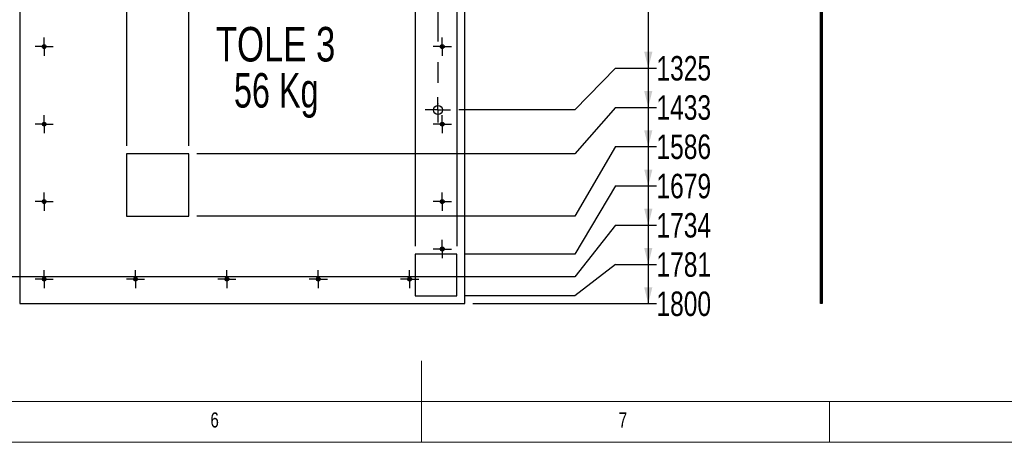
# Model space of a CAD drawing. Header units: millimetres. Extents: x 5 to 589, y 5 to 415.
# Tile 4 of 11: x 248 to 368, y 5 to 57. Entities that reach past the tile are written whole.
import ezdxf

# ---------------------------------------------------------------- set-up
doc = ezdxf.new("R2010")
doc.units = ezdxf.units.MM
doc.linetypes.add('CENTERX2', pattern=[20.32, 12.7, -2.54, 2.54, -2.54])
for name, color, linetype in [('COTES', 1, 'Continuous'), ('NOTES', 6, 'Continuous'), ('TRAIT-MIXTES', 3, 'CENTERX2')]:
    doc.layers.add(name, color=color, linetype=linetype)
doc.layers.add('TRAIT-FORT', color=4, linetype='Continuous', lineweight=25)
doc.styles.add('SLDTEXTSTYLE0', font='TXT', dxfattribs={"width": 0.75})
doc.styles.add('SLDTEXTSTYLE3', font='TXT', dxfattribs={"width": 0.7})
doc.dimstyles.new('SLDDIMSTYLE4', dxfattribs={"dimtxt": 3, "dimasz": 2, "dimexe": 0, "dimexo": 0.0625, "dimgap": 0.75, "dimtad": 0, "dimtih": 1, "dimtoh": 1, "dimdec": 0, "dimlfac": 20, "dimrnd": 1e-09, "dimzin": 12, "dimdsep": 46, "dimtxsty": 'SLDTEXTSTYLE0', "dimsah": 1, "dimcen": 0.09, "dimadec": 0, "dimazin": 3, "dimtfac": 1, "dimtdec": 0, "dimtofl": 0, "dimtmove": 0, "dimatfit": 3, "dimfxl": 1, "dimfrac": 2, "dimtolj": 1, "dimtzin": 12, "dimarcsym": 0})

# ---------------------------------------------------------------- blocks, each defined once
blk = doc.blocks.new('_D_97')
at = {"layer": 'COTES', "color": 1, "transparency": 16777216}
for p, q in [((262.27, 119.57), (262.27, 124.57)), ((257.46, 123.57), (262.27, 123.57)), ((262.27, 119.57), (260.9, 114.57)), ((260.9, 114.57), (260.9, 41.34))]:
    blk.add_line(p, q, dxfattribs=at)
blk.add_solid([(262.27, 123.57), (260.27, 124.07), (260.27, 123.07)], dxfattribs=at)
at = {"layer": 'COTES', "color": 1, "transparency": 16777216, "insert": (260.78, 124.57), "char_height": 3, "attachment_point": 1, "rotation": 90, "style": 'SLDTEXTSTYLE0'}
blk.add_mtext('2632', dxfattribs=at)
blk = doc.blocks.new('_D_98')
at = {"layer": 'COTES', "color": 1, "transparency": 16777216}
for p, q in [((268.52, 41.34), (268.52, 124.57)), ((262.27, 123.57), (268.52, 123.57))]:
    blk.add_line(p, q, dxfattribs=at)
blk.add_solid([(268.52, 123.57), (266.52, 124.07), (266.52, 123.07)], dxfattribs=at)
at = {"layer": 'COTES', "color": 1, "transparency": 16777216, "insert": (267.04, 124.57), "char_height": 3, "attachment_point": 1, "rotation": 90, "style": 'SLDTEXTSTYLE0'}
blk.add_mtext('2784', dxfattribs=at)
blk = doc.blocks.new('_D_100')
at = {"layer": 'COTES', "color": 1, "transparency": 16777216}
for p, q in [((287.88, 119.57), (287.88, 124.57)), ((283.07, 123.57), (287.88, 123.57)), ((287.88, 119.57), (296.26, 114.57)), ((296.26, 114.57), (296.26, 29.05))]:
    blk.add_line(p, q, dxfattribs=at)
blk.add_solid([(287.88, 123.57), (285.88, 124.07), (285.88, 123.07)], dxfattribs=at)
at = {"layer": 'COTES', "color": 1, "transparency": 16777216, "insert": (286.39, 124.57), "char_height": 3, "attachment_point": 1, "rotation": 90, "style": 'SLDTEXTSTYLE0'}
blk.add_mtext('3339', dxfattribs=at)
blk = doc.blocks.new('_D_102')
at = {"layer": 'COTES', "color": 1, "transparency": 16777216}
for p, q in [((297.5, 119.57), (297.5, 124.57)), ((292.69, 123.57), (297.5, 123.57)), ((297.5, 119.57), (301.36, 114.57)), ((301.36, 114.57), (301.36, 29.05))]:
    blk.add_line(p, q, dxfattribs=at)
blk.add_solid([(297.5, 123.57), (295.5, 124.07), (295.5, 123.07)], dxfattribs=at)
at = {"layer": 'COTES', "color": 1, "transparency": 16777216, "insert": (296.01, 124.57), "char_height": 3, "attachment_point": 1, "rotation": 90, "style": 'SLDTEXTSTYLE0'}
blk.add_mtext('3441', dxfattribs=at)
blk = doc.blocks.new('_D_111')
at = {"layer": 'COTES', "color": 1, "transparency": 16777216}
for p, q in [((324.79, 60.06), (324.79, 50.86)), ((320.79, 50.86), (315.79, 45.73)), ((320.79, 50.86), (325.79, 50.86)), ((315.79, 45.73), (301.58, 45.73))]:
    blk.add_line(p, q, dxfattribs=at)
blk.add_solid([(324.79, 50.86), (325.29, 52.86), (324.29, 52.86)], dxfattribs=at)
at = {"layer": 'COTES', "color": 1, "transparency": 16777216, "insert": (325.79, 52.34), "char_height": 3, "attachment_point": 1, "style": 'SLDTEXTSTYLE0'}
blk.add_mtext('1325', dxfattribs=at)
blk = doc.blocks.new('_D_112')
at = {"layer": 'COTES', "color": 1, "transparency": 16777216}
for p, q in [((324.79, 50.86), (324.79, 46.05)), ((320.79, 46.05), (315.79, 40.34)), ((320.79, 46.05), (325.79, 46.05)), ((315.79, 40.34), (269.52, 40.34))]:
    blk.add_line(p, q, dxfattribs=at)
blk.add_solid([(324.79, 46.05), (325.29, 48.05), (324.29, 48.05)], dxfattribs=at)
at = {"layer": 'COTES', "color": 1, "transparency": 16777216, "insert": (325.79, 47.53), "char_height": 3, "attachment_point": 1, "style": 'SLDTEXTSTYLE0'}
blk.add_mtext('1433', dxfattribs=at)
blk = doc.blocks.new('_D_113')
at = {"layer": 'COTES', "color": 1, "transparency": 16777216}
for p, q in [((324.79, 46.05), (324.79, 41.24)), ((320.79, 41.24), (315.79, 32.72)), ((320.79, 41.24), (325.79, 41.24)), ((315.79, 32.72), (269.52, 32.72))]:
    blk.add_line(p, q, dxfattribs=at)
blk.add_solid([(324.79, 41.24), (325.29, 43.24), (324.29, 43.24)], dxfattribs=at)
at = {"layer": 'COTES', "color": 1, "transparency": 16777216, "insert": (325.79, 42.72), "char_height": 3, "attachment_point": 1, "style": 'SLDTEXTSTYLE0'}
blk.add_mtext('1586', dxfattribs=at)
blk = doc.blocks.new('_D_114')
at = {"layer": 'COTES', "color": 1, "transparency": 16777216}
for p, q in [((324.79, 41.24), (324.79, 36.43)), ((320.79, 36.43), (315.79, 28.05)), ((320.79, 36.43), (325.79, 36.43)), ((315.79, 28.05), (302.36, 28.05))]:
    blk.add_line(p, q, dxfattribs=at)
blk.add_solid([(324.79, 36.43), (325.29, 38.43), (324.29, 38.43)], dxfattribs=at)
at = {"layer": 'COTES', "color": 1, "transparency": 16777216, "insert": (325.79, 37.91), "char_height": 3, "attachment_point": 1, "style": 'SLDTEXTSTYLE0'}
blk.add_mtext('1679', dxfattribs=at)
blk = doc.blocks.new('_D_115')
at = {"layer": 'COTES', "color": 1, "transparency": 16777216}
for p, q in [((324.79, 36.43), (324.79, 31.62)), ((320.79, 31.62), (315.79, 25.29)), ((320.79, 31.62), (325.79, 31.62)), ((315.79, 25.29), (153.16, 25.29))]:
    blk.add_line(p, q, dxfattribs=at)
blk.add_solid([(324.79, 31.62), (325.29, 33.62), (324.29, 33.62)], dxfattribs=at)
at = {"layer": 'COTES', "color": 1, "transparency": 16777216, "insert": (325.79, 33.1), "char_height": 3, "attachment_point": 1, "style": 'SLDTEXTSTYLE0'}
blk.add_mtext('1734', dxfattribs=at)
blk = doc.blocks.new('_D_116')
at = {"layer": 'COTES', "color": 1, "transparency": 16777216}
for p, q in [((324.79, 31.62), (324.79, 26.81)), ((320.79, 26.81), (315.79, 22.95)), ((320.79, 26.81), (325.79, 26.81)), ((315.79, 22.95), (302.36, 22.95))]:
    blk.add_line(p, q, dxfattribs=at)
blk.add_solid([(324.79, 26.81), (325.29, 28.81), (324.29, 28.81)], dxfattribs=at)
at = {"layer": 'COTES', "color": 1, "transparency": 16777216, "insert": (325.79, 28.29), "char_height": 3, "attachment_point": 1, "style": 'SLDTEXTSTYLE0'}
blk.add_mtext('1781', dxfattribs=at)
blk = doc.blocks.new('_D_117')
at = {"layer": 'COTES', "color": 1, "transparency": 16777216}
for p, q in [((324.79, 26.81), (324.79, 22)), ((303.31, 22), (325.79, 22))]:
    blk.add_line(p, q, dxfattribs=at)
blk.add_solid([(324.79, 22), (325.29, 24), (324.29, 24)], dxfattribs=at)
at = {"layer": 'COTES', "color": 1, "transparency": 16777216, "insert": (325.79, 23.48), "char_height": 3, "attachment_point": 1, "style": 'SLDTEXTSTYLE0'}
blk.add_mtext('1800', dxfattribs=at)
blk = doc.blocks.new('SW_NOTE_9')
at = {"layer": 'NOTES', "color": 0, "char_height": 4.233, "attachment_point": 2}
for s, insert, style in [('TOLE 3', (8.53, 5.46), 'SLDTEXTSTYLE0'), ('56 Kg', (8.61, -0.19), 'SLDTEXTSTYLE3')]:
    blk.add_mtext(s, dxfattribs=dict(at, insert=insert, style=style))
blk = doc.blocks.new('SW_CENTERMARKSYMBOL_178')
at = {"layer": 'TRAIT-MIXTES', "color": 0}
for p, q in [((0, 1), (0, 1.55)), ((-1, 0), (-1.55, 0)), ((0, 0), (-1, 0)), ((0, 0), (0, 1)), ((0, 0), (0, -1)), ((0, 0), (1, 0)), ((1, 0), (1.55, 0)), ((0, -1), (0, -1.55))]:
    blk.add_line(p, q, dxfattribs=at)
blk = doc.blocks.new('SW_CENTERMARKSYMBOL_179')
at = {"layer": 'TRAIT-MIXTES', "color": 0}
for p, q in [((0, 1), (0, 1.55)), ((0, 0), (-1, 0)), ((0, 0), (0, 1)), ((0, 0), (0, -1)), ((0, 0), (1, 0)), ((1, 0), (1.55, 0)), ((-1, 0), (-1.55, 0)), ((0, -1), (0, -41.69))]:
    blk.add_line(p, q, dxfattribs=at)
blk = doc.blocks.new('SW_CENTERMARKSYMBOL_194')
at = {"layer": 'TRAIT-MIXTES', "color": 0}
for p, q in [((-1, 0), (-1.1125, 0)), ((0, 0), (-1, 0)), ((0, 1), (0, 1.1125)), ((0, 0), (0, 1)), ((0, 0), (0, -1)), ((0, 0), (1, 0)), ((1, 0), (1.1125, 0)), ((0, -1), (0, -1.1125))]:
    blk.add_line(p, q, dxfattribs=at)
blk = doc.blocks.new('SW_CENTERMARKSYMBOL_195')
at = {"layer": 'TRAIT-MIXTES', "color": 0}
for p, q in [((-1, 0), (-1.1125, 0)), ((0, 0), (-1, 0)), ((0, 1), (0, 1.1125)), ((0, 0), (0, 1)), ((0, 0), (0, -1)), ((0, 0), (1, 0)), ((1, 0), (1.1125, 0)), ((0, -1), (0, -1.1125))]:
    blk.add_line(p, q, dxfattribs=at)
blk = doc.blocks.new('SW_CENTERMARKSYMBOL_196')
at = {"layer": 'TRAIT-MIXTES', "color": 0}
for p, q in [((0, 0), (-1, 0)), ((0, 1), (0, 1.1125)), ((0, 0), (0, 1)), ((0, 0), (0, -1)), ((0, 0), (1, 0)), ((1, 0), (1.1125, 0)), ((-1, 0), (-1.1125, 0)), ((0, -1), (0, -1.1125))]:
    blk.add_line(p, q, dxfattribs=at)
blk = doc.blocks.new('SW_CENTERMARKSYMBOL_197')
at = {"layer": 'TRAIT-MIXTES', "color": 0}
for p, q in [((0, 0), (-1, 0)), ((0, 1), (0, 1.1125)), ((0, 0), (0, 1)), ((0, 0), (0, -1)), ((0, 0), (1, 0)), ((1, 0), (1.1125, 0)), ((-1, 0), (-1.1125, 0)), ((0, -1), (0, -1.1125))]:
    blk.add_line(p, q, dxfattribs=at)
blk = doc.blocks.new('SW_CENTERMARKSYMBOL_198')
at = {"layer": 'TRAIT-MIXTES', "color": 0}
for p, q in [((0, 0), (-1, 0)), ((0, 1), (0, 1.1125)), ((0, 0), (0, 1)), ((0, 0), (0, -1)), ((0, 0), (1, 0)), ((1, 0), (1.1125, 0)), ((-1, 0), (-1.1125, 0)), ((0, -1), (0, -1.1125))]:
    blk.add_line(p, q, dxfattribs=at)
blk = doc.blocks.new('SW_CENTERMARKSYMBOL_199')
at = {"layer": 'TRAIT-MIXTES', "color": 0}
for p, q in [((0, 0), (-1, 0)), ((0, 1), (0, 1.1125)), ((0, 0), (0, 1)), ((0, 0), (0, -1)), ((0, 0), (1, 0)), ((1, 0), (1.1125, 0)), ((-1, 0), (-1.1125, 0)), ((0, -1), (0, -1.1125))]:
    blk.add_line(p, q, dxfattribs=at)
blk = doc.blocks.new('SW_CENTERMARKSYMBOL_200')
at = {"layer": 'TRAIT-MIXTES', "color": 0}
for p, q in [((-1, 0), (-1.1125, 0)), ((0, 0), (-1, 0)), ((0, 1), (0, 1.1125)), ((0, 0), (0, 1)), ((0, 0), (0, -1)), ((0, 0), (1, 0)), ((1, 0), (1.1125, 0)), ((0, -1), (0, -1.1125))]:
    blk.add_line(p, q, dxfattribs=at)
blk = doc.blocks.new('SW_CENTERMARKSYMBOL_201')
at = {"layer": 'TRAIT-MIXTES', "color": 0}
for p, q in [((-1, 0), (-1.1125, 0)), ((0, 0), (-1, 0)), ((0, 1), (0, 1.1125)), ((0, 0), (0, 1)), ((0, 0), (0, -1)), ((0, 0), (1, 0)), ((1, 0), (1.1125, 0)), ((0, -1), (0, -1.1125))]:
    blk.add_line(p, q, dxfattribs=at)
blk = doc.blocks.new('SW_CENTERMARKSYMBOL_202')
at = {"layer": 'TRAIT-MIXTES', "color": 0}
for p, q in [((0, 0), (-1, 0)), ((0, 1), (0, 1.1125)), ((0, 0), (0, 1)), ((0, 0), (0, -1)), ((0, 0), (1, 0)), ((1, 0), (1.1125, 0)), ((-1, 0), (-1.1125, 0)), ((0, -1), (0, -1.1125))]:
    blk.add_line(p, q, dxfattribs=at)
blk = doc.blocks.new('SW_CENTERMARKSYMBOL_203')
at = {"layer": 'TRAIT-MIXTES', "color": 0}
for p, q in [((0, 0), (-1, 0)), ((0, 1), (0, 1.1125)), ((0, 0), (0, 1)), ((0, 0), (0, -1)), ((0, 0), (1, 0)), ((1, 0), (1.1125, 0)), ((-1, 0), (-1.1125, 0)), ((0, -1), (0, -1.1125))]:
    blk.add_line(p, q, dxfattribs=at)
blk = doc.blocks.new('SW_CENTERMARKSYMBOL_204')
at = {"layer": 'TRAIT-MIXTES', "color": 0}
for p, q in [((-1, 0), (-1.1125, 0)), ((0, 0), (-1, 0)), ((0, 1), (0, 1.1125)), ((0, 0), (0, 1)), ((0, 0), (0, -1)), ((0, 0), (1, 0)), ((1, 0), (1.1125, 0)), ((0, -1), (0, -1.1125))]:
    blk.add_line(p, q, dxfattribs=at)
blk = doc.blocks.new('SW_CENTERMARKSYMBOL_205')
at = {"layer": 'TRAIT-MIXTES', "color": 0}
for p, q in [((-1, 0), (-1.1125, 0)), ((0, 0), (-1, 0)), ((0, 1), (0, 1.1125)), ((0, 0), (0, 1)), ((0, 0), (0, -1)), ((0, 0), (1, 0)), ((1, 0), (1.1125, 0)), ((0, -1), (0, -1.1125))]:
    blk.add_line(p, q, dxfattribs=at)

msp = doc.modelspace()

# ---------------------------------------------------------------- linework, layer by layer
at = {"color": 7, "linetype": 'Continuous', "lineweight": 18}
for p, q in [((297, 5), (297, 15)), ((10, 10), (584, 10)), ((97, 10), (422.48501, 10)), ((347, 5), (347, 10)), ((5, 5), (589, 5))]:
    msp.add_line(p, q, dxfattribs=at)
at = {"layer": 'TRAIT-FORT', "color": 4, "linetype": 'Continuous', "lineweight": 25}
for p, q in [((247.81089, 111.99633), (247.81089, 21.99633)), ((302.31089, 21.99633), (302.31089, 111.99633)), ((345.8896, 111.99633), (345.8896, 21.99633)), ((346.0896, 21.99633), (346.0896, 111.99633)), ((345.8896, 21.99633), (345.8896, 107.49633)), ((346.0896, 107.49633), (346.0896, 21.99633)), ((345.9671, 53.60883), (345.8896, 53.60883)), ((345.9671, 53.60883), (345.8896, 53.60883)), ((345.8896, 53.38383), (345.8896, 53.60883)), ((345.8896, 53.38383), (345.8896, 53.60883)), ((345.8896, 53.38383), (345.9671, 53.38383)), ((345.8896, 53.38383), (345.9671, 53.38383)), ((346.0896, 53.73133), (345.9671, 53.60883)), ((346.0896, 53.73133), (345.9671, 53.60883)), ((345.9671, 53.60883), (345.9671, 53.38383)), ((345.9671, 53.60883), (345.9671, 53.38383)), ((345.9671, 53.38383), (346.0896, 53.26133)), ((345.9671, 53.38383), (346.0896, 53.26133)), ((346.0896, 53.73133), (346.0896, 53.26133)), ((346.0896, 53.73133), (346.0896, 53.26133)), ((345.9671, 52.10883), (345.8896, 52.10883)), ((345.9671, 52.10883), (345.8896, 52.10883)), ((345.9671, 52.10883), (345.8896, 52.10883)), ((345.9671, 52.10883), (345.8896, 52.10883)), ((345.8896, 52.10883), (345.8896, 51.88383)), ((345.8896, 52.10883), (345.8896, 51.88383)), ((345.8896, 52.10883), (345.8896, 51.88383)), ((345.8896, 52.10883), (345.8896, 51.88383)), ((345.8896, 51.88383), (345.9671, 51.88383)), ((345.8896, 51.88383), (345.9671, 51.88383)), ((345.8896, 51.88383), (345.9671, 51.88383)), ((345.8896, 51.88383), (345.9671, 51.88383)), ((346.0896, 52.23133), (345.9671, 52.10883)), ((346.0896, 52.23133), (345.9671, 52.10883)), ((346.0896, 52.23133), (345.9671, 52.10883)), ((346.0896, 52.23133), (345.9671, 52.10883)), ((345.9671, 52.10883), (345.9671, 51.88383)), ((345.9671, 52.10883), (345.9671, 51.88383)), ((345.9671, 52.10883), (345.9671, 51.88383)), ((345.9671, 52.10883), (345.9671, 51.88383)), ((345.9671, 51.88383), (346.0896, 51.76133)), ((345.9671, 51.88383), (346.0896, 51.76133)), ((345.9671, 51.88383), (346.0896, 51.76133)), ((345.9671, 51.88383), (346.0896, 51.76133)), ((346.0896, 52.23133), (346.0896, 51.76133)), ((346.0896, 52.23133), (346.0896, 51.76133)), ((346.0896, 52.23133), (346.0896, 51.76133)), ((346.0896, 52.23133), (346.0896, 51.76133)), ((346.0896, 46.28225), (345.8896, 46.28225)), ((345.8896, 45.18225), (345.8896, 46.28003)), ((346.0896, 45.18225), (346.0896, 46.28003)), ((345.8896, 45.18225), (346.0896, 45.18225)), ((345.9671, 44.10883), (345.8896, 44.10883)), ((345.9671, 44.10883), (345.8896, 44.10883)), ((345.8896, 43.88383), (345.8896, 44.10883)), ((345.8896, 43.88383), (345.8896, 44.10883)), ((345.8896, 43.88383), (345.9671, 43.88383)), ((345.8896, 43.88383), (345.9671, 43.88383)), ((346.0896, 44.23133), (345.9671, 44.10883)), ((346.0896, 44.23133), (345.9671, 44.10883)), ((345.9671, 44.10883), (345.9671, 43.88383)), ((345.9671, 44.10883), (345.9671, 43.88383)), ((345.9671, 43.88383), (346.0896, 43.76133)), ((345.9671, 43.88383), (346.0896, 43.76133)), ((346.0896, 44.23133), (346.0896, 43.76133)), ((346.0896, 44.23133), (346.0896, 43.76133)), ((345.9671, 43.10883), (345.8896, 43.10883)), ((345.9671, 43.10883), (345.8896, 43.10883)), ((345.9671, 43.10883), (345.8896, 43.10883)), ((345.9671, 43.10883), (345.8896, 43.10883)), ((345.8896, 43.10883), (345.8896, 42.88383)), ((345.8896, 43.10883), (345.8896, 42.88383)), ((345.8896, 43.10883), (345.8896, 42.88383)), ((345.8896, 43.10883), (345.8896, 42.88383)), ((345.8896, 42.88383), (345.9671, 42.88383)), ((345.8896, 42.88383), (345.9671, 42.88383)), ((345.8896, 42.88383), (345.9671, 42.88383)), ((345.8896, 42.88383), (345.9671, 42.88383)), ((346.0896, 43.23133), (345.9671, 43.10883)), ((346.0896, 43.23133), (345.9671, 43.10883)), ((346.0896, 43.23133), (345.9671, 43.10883)), ((346.0896, 43.23133), (345.9671, 43.10883)), ((345.9671, 43.10883), (345.9671, 42.88383)), ((345.9671, 43.10883), (345.9671, 42.88383)), ((345.9671, 43.10883), (345.9671, 42.88383)), ((345.9671, 43.10883), (345.9671, 42.88383)), ((345.9671, 42.88383), (346.0896, 42.76133)), ((345.9671, 42.88383), (346.0896, 42.76133)), ((345.9671, 42.88383), (346.0896, 42.76133)), ((345.9671, 42.88383), (346.0896, 42.76133)), ((346.0896, 43.23133), (346.0896, 42.76133)), ((346.0896, 43.23133), (346.0896, 42.76133)), ((346.0896, 43.23133), (346.0896, 42.76133)), ((346.0896, 43.23133), (346.0896, 42.76133)), ((268.52163, 40.33826), (260.90216, 40.33826)), ((260.90216, 40.33826), (260.90216, 32.7188)), ((268.52163, 32.7188), (268.52163, 40.33826)), ((346.0896, 40.33826), (345.8896, 40.33826)), ((345.8896, 40.33826), (345.8896, 32.7188)), ((346.0896, 32.7188), (346.0896, 40.33826)), ((345.9671, 34.60883), (345.8896, 34.60883)), ((345.9671, 34.60883), (345.8896, 34.60883)), ((345.8896, 34.38383), (345.8896, 34.60883)), ((345.8896, 34.38383), (345.8896, 34.60883)), ((345.8896, 34.38383), (345.9671, 34.38383)), ((345.8896, 34.38383), (345.9671, 34.38383)), ((345.9671, 34.10883), (345.8896, 34.10883)), ((345.9671, 34.10883), (345.8896, 34.10883)), ((345.9671, 34.10883), (345.8896, 34.10883)), ((345.9671, 34.10883), (345.8896, 34.10883)), ((345.8896, 34.10883), (345.8896, 33.88383)), ((345.8896, 34.10883), (345.8896, 33.88383)), ((345.8896, 34.10883), (345.8896, 33.88383)), ((345.8896, 34.10883), (345.8896, 33.88383)), ((345.8896, 33.88383), (345.9671, 33.88383)), ((345.8896, 33.88383), (345.9671, 33.88383)), ((345.8896, 33.88383), (345.9671, 33.88383)), ((345.8896, 33.88383), (345.9671, 33.88383)), ((346.0896, 34.73133), (345.9671, 34.60883)), ((346.0896, 34.73133), (345.9671, 34.60883)), ((345.9671, 34.60883), (345.9671, 34.38383)), ((345.9671, 34.60883), (345.9671, 34.38383)), ((345.9671, 34.38383), (346.0896, 34.26133)), ((345.9671, 34.38383), (346.0896, 34.26133)), ((346.0896, 34.23133), (345.9671, 34.10883)), ((346.0896, 34.23133), (345.9671, 34.10883)), ((346.0896, 34.23133), (345.9671, 34.10883)), ((346.0896, 34.23133), (345.9671, 34.10883)), ((345.9671, 34.10883), (345.9671, 33.88383)), ((345.9671, 34.10883), (345.9671, 33.88383)), ((345.9671, 34.10883), (345.9671, 33.88383)), ((345.9671, 34.10883), (345.9671, 33.88383)), ((345.9671, 33.88383), (346.0896, 33.76133)), ((345.9671, 33.88383), (346.0896, 33.76133)), ((345.9671, 33.88383), (346.0896, 33.76133)), ((345.9671, 33.88383), (346.0896, 33.76133)), ((346.0896, 34.73133), (346.0896, 34.26133)), ((346.0896, 34.73133), (346.0896, 34.26133)), ((346.0896, 34.23133), (346.0896, 33.76133)), ((346.0896, 34.23133), (346.0896, 33.76133)), ((346.0896, 34.23133), (346.0896, 33.76133)), ((346.0896, 34.23133), (346.0896, 33.76133)), ((260.90216, 32.7188), (268.52163, 32.7188)), ((346.0896, 32.7188), (345.8896, 32.7188)), ((301.36089, 28.04633), (296.26089, 28.04633)), ((296.26089, 28.04633), (296.26089, 22.94633)), ((301.36089, 22.94633), (301.36089, 28.04633)), ((345.9671, 28.80264), (345.8896, 28.80264)), ((345.8896, 28.57764), (345.8896, 28.80264)), ((345.8896, 28.57764), (345.9671, 28.57764)), ((345.8896, 28.04633), (345.8896, 22.94633)), ((345.8896, 28.04633), (346.0896, 28.04633)), ((346.0896, 28.92514), (345.9671, 28.80264)), ((345.9671, 28.80264), (345.9671, 28.57764)), ((345.9671, 28.57764), (346.0896, 28.45514)), ((346.0896, 28.92514), (346.0896, 28.45514)), ((346.0896, 22.94633), (346.0896, 28.04633)), ((346.0896, 25.84432), (345.8896, 25.84432)), ((346.0896, 25.84432), (345.8896, 25.84432)), ((345.8896, 24.74432), (345.8896, 25.84211)), ((345.8896, 24.74432), (345.8896, 25.84211)), ((346.0896, 24.74432), (346.0896, 25.84211)), ((346.0896, 24.74432), (346.0896, 25.84211)), ((345.9671, 25.10883), (345.8896, 25.10883)), ((345.9671, 25.10883), (345.8896, 25.10883)), ((345.9671, 25.10883), (345.8896, 25.10883)), ((345.9671, 25.10883), (345.8896, 25.10883)), ((345.9671, 25.10883), (345.8896, 25.10883)), ((345.9671, 25.10883), (345.8896, 25.10883)), ((345.9671, 25.10883), (345.8896, 25.10883)), ((345.9671, 25.10883), (345.8896, 25.10883)), ((345.9671, 25.10883), (345.8896, 25.10883)), ((345.9671, 25.10883), (345.8896, 25.10883)), ((345.9671, 25.10883), (345.8896, 25.10883)), ((345.9671, 25.10883), (345.8896, 25.10883)), ((345.9671, 25.10883), (345.8896, 25.10883)), ((345.9671, 25.10883), (345.8896, 25.10883)), ((345.9671, 25.10883), (345.8896, 25.10883)), ((345.9671, 25.10883), (345.8896, 25.10883)), ((345.9671, 25.10883), (345.8896, 25.10883)), ((345.9671, 25.10883), (345.8896, 25.10883)), ((345.9671, 25.10883), (345.8896, 25.10883)), ((345.8896, 25.10883), (345.8896, 24.88383)), ((345.8896, 25.10883), (345.8896, 24.88383)), ((345.8896, 25.10883), (345.8896, 24.88383)), ((345.8896, 25.10883), (345.8896, 24.88383)), ((345.8896, 25.10883), (345.8896, 24.88383)), ((345.8896, 25.10883), (345.8896, 24.88383)), ((345.8896, 25.10883), (345.8896, 24.88383)), ((345.8896, 25.10883), (345.8896, 24.88383)), ((345.8896, 24.88383), (345.8896, 25.10883)), ((345.8896, 24.88383), (345.8896, 25.10883)), ((345.8896, 24.88383), (345.8896, 25.10883)), ((345.8896, 24.88383), (345.8896, 25.10883)), ((345.8896, 24.88383), (345.8896, 25.10883)), ((345.8896, 25.10883), (345.8896, 24.88383)), ((345.8896, 25.10883), (345.8896, 24.88383)), ((345.8896, 25.10883), (345.8896, 24.88383)), ((345.8896, 25.10883), (345.8896, 24.88383)), ((345.8896, 25.10883), (345.8896, 24.88383)), ((345.8896, 25.10883), (345.8896, 24.88383)), ((345.8896, 24.88383), (345.9671, 24.88383)), ((345.8896, 24.88383), (345.9671, 24.88383)), ((345.8896, 24.88383), (345.9671, 24.88383)), ((345.8896, 24.88383), (345.9671, 24.88383)), ((345.8896, 24.88383), (345.9671, 24.88383)), ((345.8896, 24.88383), (345.9671, 24.88383)), ((345.8896, 24.88383), (345.9671, 24.88383)), ((345.8896, 24.88383), (345.9671, 24.88383)), ((345.8896, 24.88383), (345.9671, 24.88383)), ((345.8896, 24.88383), (345.9671, 24.88383)), ((345.8896, 24.88383), (345.9671, 24.88383)), ((345.8896, 24.88383), (345.9671, 24.88383)), ((345.8896, 24.88383), (345.9671, 24.88383)), ((345.8896, 24.88383), (345.9671, 24.88383)), ((345.8896, 24.88383), (345.9671, 24.88383)), ((345.8896, 24.88383), (345.9671, 24.88383)), ((345.8896, 24.88383), (345.9671, 24.88383)), ((345.8896, 24.88383), (345.9671, 24.88383)), ((345.8896, 24.88383), (345.9671, 24.88383)), ((345.8896, 24.74432), (346.0896, 24.74432)), ((345.8896, 24.74432), (346.0896, 24.74432)), ((346.0896, 25.23133), (345.9671, 25.10883)), ((346.0896, 25.23133), (345.9671, 25.10883)), ((346.0896, 25.23133), (345.9671, 25.10883)), ((346.0896, 25.23133), (345.9671, 25.10883)), ((346.0896, 25.23133), (345.9671, 25.10883)), ((346.0896, 25.23133), (345.9671, 25.10883)), ((346.0896, 25.23133), (345.9671, 25.10883)), ((346.0896, 25.23133), (345.9671, 25.10883)), ((346.0896, 25.23133), (345.9671, 25.10883)), ((346.0896, 25.23133), (345.9671, 25.10883)), ((346.0896, 25.23133), (345.9671, 25.10883)), ((346.0896, 25.23133), (345.9671, 25.10883)), ((346.0896, 25.23133), (345.9671, 25.10883)), ((346.0896, 25.23133), (345.9671, 25.10883)), ((346.0896, 25.23133), (345.9671, 25.10883)), ((346.0896, 25.23133), (345.9671, 25.10883)), ((346.0896, 25.23133), (345.9671, 25.10883)), ((346.0896, 25.23133), (345.9671, 25.10883)), ((346.0896, 25.23133), (345.9671, 25.10883)), ((345.9671, 25.10883), (345.9671, 24.88383)), ((345.9671, 25.10883), (345.9671, 24.88383)), ((345.9671, 25.10883), (345.9671, 24.88383)), ((345.9671, 25.10883), (345.9671, 24.88383)), ((345.9671, 25.10883), (345.9671, 24.88383)), ((345.9671, 25.10883), (345.9671, 24.88383)), ((345.9671, 25.10883), (345.9671, 24.88383)), ((345.9671, 25.10883), (345.9671, 24.88383)), ((345.9671, 25.10883), (345.9671, 24.88383)), ((345.9671, 25.10883), (345.9671, 24.88383)), ((345.9671, 25.10883), (345.9671, 24.88383)), ((345.9671, 25.10883), (345.9671, 24.88383)), ((345.9671, 25.10883), (345.9671, 24.88383)), ((345.9671, 25.10883), (345.9671, 24.88383)), ((345.9671, 25.10883), (345.9671, 24.88383)), ((345.9671, 25.10883), (345.9671, 24.88383)), ((345.9671, 25.10883), (345.9671, 24.88383)), ((345.9671, 25.10883), (345.9671, 24.88383)), ((345.9671, 25.10883), (345.9671, 24.88383)), ((345.9671, 24.88383), (346.0896, 24.76133)), ((345.9671, 24.88383), (346.0896, 24.76133)), ((345.9671, 24.88383), (346.0896, 24.76133)), ((345.9671, 24.88383), (346.0896, 24.76133)), ((345.9671, 24.88383), (346.0896, 24.76133)), ((345.9671, 24.88383), (346.0896, 24.76133)), ((345.9671, 24.88383), (346.0896, 24.76133)), ((345.9671, 24.88383), (346.0896, 24.76133)), ((345.9671, 24.88383), (346.0896, 24.76133)), ((345.9671, 24.88383), (346.0896, 24.76133)), ((345.9671, 24.88383), (346.0896, 24.76133)), ((345.9671, 24.88383), (346.0896, 24.76133)), ((345.9671, 24.88383), (346.0896, 24.76133)), ((345.9671, 24.88383), (346.0896, 24.76133)), ((345.9671, 24.88383), (346.0896, 24.76133)), ((345.9671, 24.88383), (346.0896, 24.76133)), ((345.9671, 24.88383), (346.0896, 24.76133)), ((345.9671, 24.88383), (346.0896, 24.76133)), ((345.9671, 24.88383), (346.0896, 24.76133)), ((346.0896, 25.23133), (346.0896, 24.76133)), ((346.0896, 25.23133), (346.0896, 24.76133)), ((346.0896, 25.23133), (346.0896, 24.76133)), ((346.0896, 25.23133), (346.0896, 24.76133)), ((346.0896, 25.23133), (346.0896, 24.76133)), ((346.0896, 25.23133), (346.0896, 24.76133)), ((346.0896, 25.23133), (346.0896, 24.76133)), ((346.0896, 25.23133), (346.0896, 24.76133)), ((346.0896, 25.23133), (346.0896, 24.76133)), ((346.0896, 25.23133), (346.0896, 24.76133)), ((346.0896, 25.23133), (346.0896, 24.76133)), ((346.0896, 25.23133), (346.0896, 24.76133)), ((346.0896, 25.23133), (346.0896, 24.76133)), ((346.0896, 25.23133), (346.0896, 24.76133)), ((346.0896, 25.23133), (346.0896, 24.76133)), ((346.0896, 25.23133), (346.0896, 24.76133)), ((346.0896, 25.23133), (346.0896, 24.76133)), ((346.0896, 25.23133), (346.0896, 24.76133)), ((346.0896, 25.23133), (346.0896, 24.76133)), ((296.26089, 22.94633), (301.36089, 22.94633)), ((345.8896, 22.94633), (346.0896, 22.94633)), ((247.81089, 21.99633), (302.31089, 21.99633)), ((346.0896, 21.99633), (345.8896, 21.99633))]:
    msp.add_line(p, q, dxfattribs=at)
for centre, radius in [((250.81089, 53.49633), 0.235), ((250.81089, 53.49633), 0.1125), ((299.56089, 53.49633), 0.235), ((299.56089, 53.49633), 0.1125), ((299.02985, 45.73225), 0.55), ((250.81089, 43.99633), 0.235), ((250.81089, 43.99633), 0.1125), ((299.56089, 43.99633), 0.235), ((299.56089, 43.99633), 0.1125), ((250.81089, 34.49633), 0.235), ((250.81089, 34.49633), 0.1125), ((299.56089, 34.49633), 0.235), ((299.56089, 34.49633), 0.1125), ((299.56089, 28.69014), 0.235), ((299.56089, 28.69014), 0.1125), ((250.81089, 24.99633), 0.235), ((250.81089, 24.99633), 0.1125), ((261.99839, 24.99633), 0.235), ((261.99839, 24.99633), 0.1125), ((273.18589, 24.99633), 0.235), ((273.18589, 24.99633), 0.1125), ((284.37339, 24.99633), 0.235), ((284.37339, 24.99633), 0.1125), ((295.56089, 24.99633), 0.235), ((295.56089, 24.99633), 0.1125)]:
    msp.add_circle(centre, radius, dxfattribs=at)

# ---------------------------------------------------------------- block references
at = {"layer": 'NOTES', "color": 211}
msp.add_blockref('SW_NOTE_9', (270.61792, 50.44491), dxfattribs=at)
at = {"layer": 'TRAIT-MIXTES', "color": 3}
for name, p in [('SW_CENTERMARKSYMBOL_179', (299.02985, 88.14723)), ('SW_CENTERMARKSYMBOL_194', (250.81089, 53.49633)), ('SW_CENTERMARKSYMBOL_205', (299.56089, 53.49633)), ('SW_CENTERMARKSYMBOL_178', (299.02985, 45.73225)), ('SW_CENTERMARKSYMBOL_195', (250.81089, 43.99633)), ('SW_CENTERMARKSYMBOL_204', (299.56089, 43.99633)), ('SW_CENTERMARKSYMBOL_196', (250.81089, 34.49633)), ('SW_CENTERMARKSYMBOL_203', (299.56089, 34.49633)), ('SW_CENTERMARKSYMBOL_202', (299.56089, 28.69014)), ('SW_CENTERMARKSYMBOL_197', (250.81089, 24.99633)), ('SW_CENTERMARKSYMBOL_198', (261.99839, 24.99633)), ('SW_CENTERMARKSYMBOL_199', (273.18589, 24.99633)), ('SW_CENTERMARKSYMBOL_200', (284.37339, 24.99633)), ('SW_CENTERMARKSYMBOL_201', (295.56089, 24.99633))]:
    msp.add_blockref(name, p, dxfattribs=at)

# ---------------------------------------------------------------- texts
at = {"layer": 'NOTES', "color": 211, "char_height": 1.85208, "attachment_point": 1, "style": 'SLDTEXTSTYLE0'}
for s, insert in [('6', (271.16667, 8.66802)), ('7', (321.16667, 8.66802))]:
    msp.add_mtext(s, dxfattribs=dict(at, insert=insert))

# ---------------------------------------------------------------- dimensions: what is measured, and where the dimension line sits
at = {"layer": 'COTES', "color": 1}
for feature_location, offset, dtype, origin, picture, middle in [((260.90216, 40.33826), (1.36761, 84.23666), 1, (129.31089, 107.49633), '_D_97', (262.26977, 129.00825)), ((268.52163, 40.33826), (0, 84.23666), 1, (129.31089, 107.49633), '_D_98', (268.52163, 129.00825)), ((296.26089, 28.04633), (-8.38038, 96.52859), 1, (129.31089, 107.49633), '_D_100', (287.88052, 129.00825)), ((301.36089, 28.04633), (-3.86013, 96.52859), 1, (129.31089, 107.49633), '_D_102', (297.50077, 129.00825)), ((152.15916, 25.29432), (173.63094, 6.32225), 0, (302.31089, 111.99633), '_D_115', (330.22344, 31.61658)), ((268.52163, 40.33826), (57.26847, 5.7087), 0, (302.31089, 111.99633), '_D_112', (330.22344, 46.04695)), ((268.52163, 32.7188), (57.26847, 8.51803), 0, (302.31089, 111.99633), '_D_113', (330.22344, 41.23683)), ((300.57985, 45.73225), (25.21025, 5.12483), 0, (302.31089, 111.99633), '_D_111', (330.22344, 50.85708)), ((301.36089, 28.04633), (24.42921, 8.38038), 0, (302.31089, 111.99633), '_D_114', (330.22344, 36.4267)), ((301.36089, 22.94633), (24.42921, 3.86013), 0, (302.31089, 111.99633), '_D_116', (330.22344, 26.80645)), ((302.31089, 21.99633), (23.47921, 0), 0, (302.31089, 111.99633), '_D_117', (330.22344, 21.99633))]:
    dim = msp.add_ordinate_dim(feature_location=feature_location, offset=offset, dtype=dtype, origin=origin, dimstyle='SLDDIMSTYLE4', dxfattribs=at)
    dim.commit()
    dim.dimension.update_dxf_attribs({"geometry": picture, "text_midpoint": middle})

doc.saveas('drawing.dxf')
